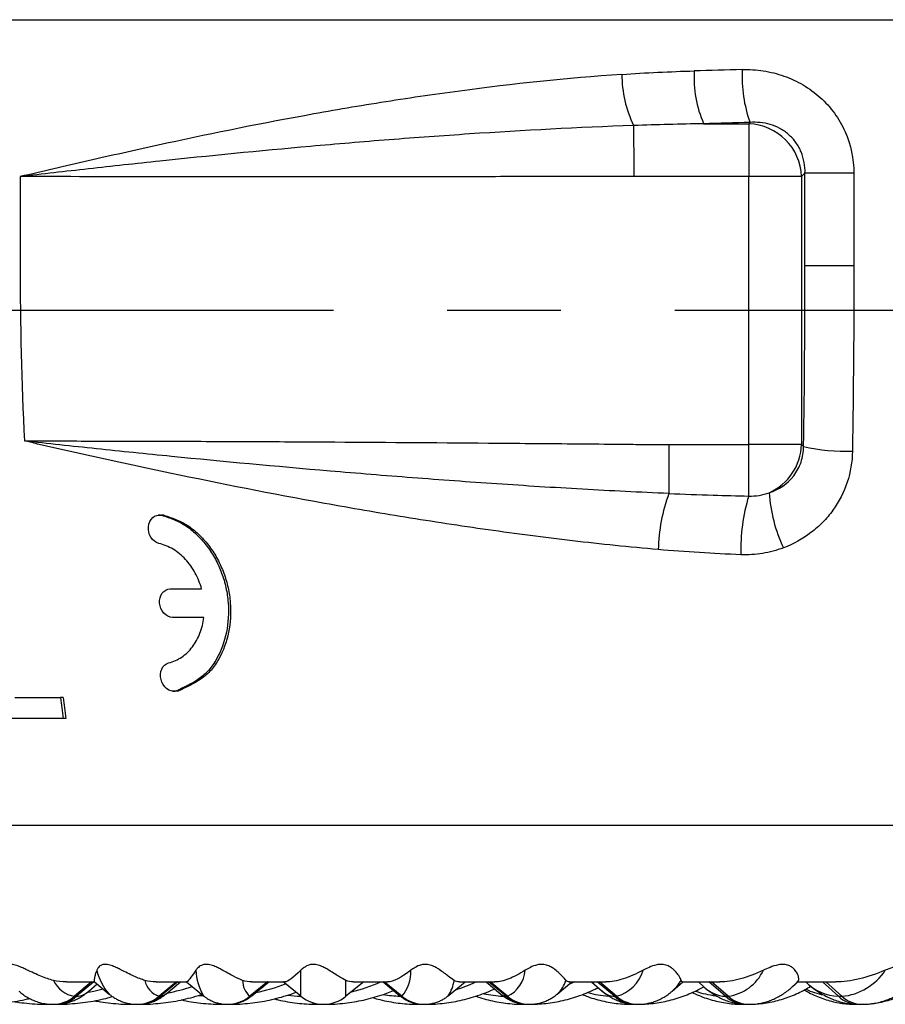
# Model space of a CAD drawing. Header units: millimetres. Extents: x 10 to 412, y 8 to 584.
# Tile 8 of 83: x 68 to 87, y 324 to 346. Entities that reach past the tile are written whole.
import ezdxf

# ---------------------------------------------------------------- set-up
doc = ezdxf.new("R2010")
doc.units = ezdxf.units.MM
doc.linetypes.add('CENTERX2', pattern=[20.32, 12.7, -2.54, 2.54, -2.54])
for name, color, linetype in [('CENTERLINE', 4, 'CENTERX2'), ('DETAIL', 3, 'Continuous'), ('DIMENSIONS', 2, 'Continuous')]:
    doc.layers.add(name, color=color, linetype=linetype)
doc.layers.add('OUTLINE', color=7, linetype='Continuous', lineweight=25)
doc.styles.add('SLDTEXTSTYLE0', font='TXT', dxfattribs={"width": 0.75})
doc.dimstyles.new('SLDDIMSTYLE8', dxfattribs={"dimtxt": 3.5, "dimasz": 2, "dimexe": 0, "dimexo": 0.0625, "dimgap": 0.875, "dimtad": 1, "dimrnd": 1e-09, "dimzin": 12, "dimdsep": 46, "dimtxsty": 'SLDTEXTSTYLE0', "dimsah": 1, "dimcen": 0.09, "dimadec": 0, "dimazin": 3, "dimtfac": 1, "dimtofl": 0, "dimtmove": 0, "dimatfit": 3, "dimfxl": 0, "dimfrac": 2, "dimtolj": 1, "dimtzin": 12, "dimarcsym": 0})

# ---------------------------------------------------------------- blocks, each defined once
blk = doc.blocks.new('_D_47')
at = {"layer": 'DIMENSIONS'}
for p, q in [((84.3, 349.505), (34.665, 349.505)), ((36.665, 349.505), (36.665, 324.805)), ((65.985, 324.805), (34.665, 324.805))]:
    blk.add_line(p, q, dxfattribs=at)
for points in [[(36.665, 349.505), (36.165, 347.505), (37.165, 347.505)], [(36.665, 324.805), (37.165, 326.805), (36.165, 326.805)]]:
    blk.add_solid(points, dxfattribs=at)
at = {"layer": 'DIMENSIONS', "insert": (32.153, 332.629), "char_height": 3.5, "attachment_point": 1, "rotation": 90, "style": 'SLDTEXTSTYLE0'}
blk.add_mtext('24,7', dxfattribs=at)

msp = doc.modelspace()

# ---------------------------------------------------------------- linework, layer by layer
at = {"layer": 'CENTERLINE'}
msp.add_line((135.76409, 339.80517), (42.40541, 339.80517), dxfattribs=at)
at = {"layer": 'DETAIL'}
for p, q in [((53.43475, 346.30517), (89.08475, 346.30517)), ((83.07145, 343.97972), (84.07768, 343.97987)), ((84.07768, 343.97987), (84.10704, 344.00922)), ((67.80014, 342.79825), (67.80014, 340.80516)), ((84.07869, 342.79871), (81.50803, 342.79995)), ((85.33566, 342.87431), (85.25945, 342.7981)), ((86.42801, 342.87431), (85.33566, 342.87431)), ((85.33566, 340.80516), (85.33566, 342.87431)), ((86.42801, 342.87431), (86.42801, 340.80516)), ((86.42801, 340.80516), (85.33566, 340.80516)), ((82.29463, 336.81237), (84.07735, 336.81225)), ((85.25968, 336.81201), (85.30439, 336.76731)), ((74.07131, 324.48392), (74.07131, 325.06514)), ((69.39713, 324.80517), (69.01465, 324.48392)), ((69.44413, 324.80517), (69.06164, 324.48392)), ((71.29295, 324.80517), (70.90299, 324.48392)), ((71.32448, 324.80517), (70.93452, 324.48392)), ((73.32417, 324.80517), (72.9297, 324.48392)), ((73.33999, 324.80517), (72.94553, 324.48392)), ((75.07936, 324.48392), (75.07936, 324.83969)), ((76.31558, 324.48392), (75.92111, 324.80517)), ((76.3314, 324.48392), (75.93693, 324.80517)), ((78.65702, 324.48392), (78.26706, 324.80517)), ((78.68855, 324.48392), (78.29859, 324.80517)), ((80.18933, 324.80517), (80.04658, 324.73787)), ((81.07782, 324.48392), (80.69534, 324.80517)), ((81.12482, 324.48392), (80.74234, 324.80517)), ((83.55957, 324.48392), (83.18747, 324.80517)), ((83.62167, 324.48392), (83.24958, 324.80517)), ((86.08336, 324.48392), (85.72449, 324.80517)), ((86.1601, 324.48392), (85.80122, 324.80517)), ((69.06164, 324.48392), (69.01465, 324.48392)), ((70.93452, 324.48392), (70.90299, 324.48392)), ((72.94553, 324.48392), (72.9297, 324.48392)), ((74.59642, 324.30545), (74.60701, 324.30517)), ((76.31558, 324.48392), (76.3314, 324.48392)), ((78.65702, 324.48392), (78.68855, 324.48392)), ((81.07782, 324.48392), (81.12482, 324.48392)), ((83.55957, 324.48392), (83.62167, 324.48392)), ((83.88597, 324.30989), (83.95244, 324.30517)), ((86.08336, 324.48392), (86.1601, 324.48392))]:
    msp.add_line(p, q, dxfattribs=at)
at = {"layer": 'DETAIL', "flags": 128}
for points in [[(81.50707, 343.94081), (81.50719, 343.89626), (81.5073, 343.83962), (81.50741, 343.77149), (81.50751, 343.69265), (81.50761, 343.60396), (81.5077, 343.50639), (81.50778, 343.401), (81.50785, 343.28899), (81.50791, 343.17156), (81.50796, 343.05001), (81.508, 342.92569), (81.50803, 342.79995)], [(84.07768, 343.97987), (84.07779, 343.95074), (84.0779, 343.90833), (84.07801, 343.85314), (84.07811, 343.78578), (84.07821, 343.70707), (84.0783, 343.61788), (84.07838, 343.51926), (84.07846, 343.41231), (84.07853, 343.29832), (84.07858, 343.17854), (84.07863, 343.0544), (84.07867, 342.9273), (84.07869, 342.79871)], [(85.25945, 342.7981), (85.23032, 342.79816), (85.18793, 342.79824), (85.13276, 342.7983), (85.06544, 342.79836), (84.98675, 342.79842), (84.8976, 342.79848), (84.79901, 342.79852), (84.69211, 342.79857), (84.57815, 342.79861), (84.45842, 342.79864), (84.33431, 342.79867), (84.20725, 342.7987), (84.07869, 342.79871)], [(82.29463, 336.81237), (82.29465, 336.68733), (82.29466, 336.56364), (82.29469, 336.44265), (82.29471, 336.32568), (82.29475, 336.21401), (82.29478, 336.10884), (82.29482, 336.01134), (82.29487, 335.92254), (82.29492, 335.84343), (82.29497, 335.77486), (82.29502, 335.71758)], [(85.25968, 336.81201), (85.23052, 336.81202), (85.18807, 336.81205), (85.13282, 336.81208), (85.0654, 336.81211), (84.98659, 336.81213), (84.8973, 336.81216), (84.79856, 336.81217), (84.69151, 336.8122), (84.57739, 336.81222), (84.4575, 336.81223), (84.33324, 336.81223), (84.20603, 336.81225), (84.07735, 336.81225)], [(84.07785, 335.662), (84.07779, 335.70508), (84.07773, 335.76076), (84.07767, 335.82843), (84.07762, 335.9073), (84.07757, 335.99647), (84.07752, 336.09493), (84.07748, 336.20155), (84.07744, 336.31514), (84.07741, 336.43438), (84.07738, 336.55793), (84.07736, 336.68437), (84.07735, 336.81225)], [(85.0574, 324.7003), (85.11612, 324.7571), (85.19062, 324.83969)], [(69.65836, 324.64348), (69.44756, 324.5913), (69.28523, 324.55834)], [(70.24352, 324.31972), (70.25831, 324.31259), (70.29549, 324.30517)], [(71.89782, 324.48887), (71.88469, 324.48954), (71.78048, 324.49648)], [(72.23304, 324.32549), (72.26281, 324.31259), (72.30876, 324.30517)], [(72.97535, 324.49608), (72.96773, 324.49066), (72.94553, 324.48392)], [(76.28575, 324.49608), (76.29321, 324.49075), (76.31558, 324.48392)], [(78.91813, 324.33135), (78.97872, 324.31259), (79.0486, 324.30517)], [(81.34653, 324.32495), (81.39467, 324.31259), (81.47155, 324.30517)]]:
    msp.add_lwpolyline(points, dxfattribs=at)
at = {"layer": 'DETAIL'}
for centre, radius, start, end in [((86.98054, 345.03443), 3.05091, 177.058478, 199.635309), ((83.88962, 345.09263), 2.64636, 180.188475, 205.80098), ((85.43707, 345.00846), 2.57963, 176.599154, 203.502829), ((84.03535, 342.75577), 1.22483, 1.980724, 88.019412), ((148.0444, 340.80355), 80.24426, 179.9988458, 182.7934976), ((84.03483, 336.85481), 1.2256, 294.224214, 357.998606), ((86.27913, 341.23789), 4.57561, 257.700103, 271.457641), ((87.80437, 335.92035), 3.27179, 183.210208, 205.637349), ((85.89354, 334.38681), 3.83671, 159.705097, 178.835329), ((88.08225, 334.4601), 4.18088, 163.29318, 181.500291), ((70.72761, 325.3631), 1.25185, 193.769557, 221.436439), ((72.95216, 325.12172), 1.228, 182.640818, 210.615506), ((75.6576, 325.04082), 0.87415, 320.426102, 1.59425), ((78.35805, 325.13775), 0.73262, 296.815955, 354.311883), ((80.9115, 325.29602), 0.83965, 284.7176, 344.039587), ((83.4689, 325.51083), 1.03821, 278.461799, 334.577863), ((86.04509, 325.77564), 1.29683, 275.087761, 326.77869), ((69.11153, 325.10097), 0.62461, 204.728284, 261.077333), ((71.05309, 324.93499), 0.47539, 191.565267, 251.59455), ((73.23573, 324.83335), 0.46449, 179.21823, 228.78844), ((72.24424, 328.53039), 4.04809, 281.629371, 291.482004), ((74.32613, 328.23738), 3.75674, 283.503286, 293.990551), ((76.71674, 324.93442), 0.78305, 325.983652, 353.050947), ((76.51103, 327.92661), 3.44947, 287.203732, 295.189812), ((79.27228, 325.08727), 0.76577, 313.785863, 341.136617), ((81.66181, 325.3882), 1.0601, 312.013419, 328.841173), ((86.12186, 325.56462), 1.08138, 224.610944, 267.959513), ((69.03963, 324.91249), 0.42913, 272.94038, 313.111637), ((70.92569, 324.67471), 0.19099, 272.650634, 312.323346), ((70.28567, 328.78947), 4.30629, 280.675073, 288.368621), ((74.19646, 328.08808), 3.60413, 263.241859, 267.964836), ((76.41324, 327.73007), 3.24615, 261.121395, 267.760946), ((78.7259, 327.33573), 2.85185, 258.485597, 267.266947), ((78.66591, 324.67486), 0.19114, 227.69319, 267.333146), ((81.12018, 326.94683), 2.46315, 255.034473, 265.911275), ((81.10009, 324.91308), 0.42974, 226.918103, 267.029738), ((83.5791, 326.56958), 2.08653, 250.703427, 263.401798), ((83.59664, 325.22681), 0.74381, 225.213226, 267.143429), ((86.095, 326.24239), 1.76228, 245.290108, 258.677379), ((68.52641, 325.06131), 0.75615, 270.085046, 310.21757), ((68.57328, 325.06165), 0.75649, 270.114547, 310.208201), ((70.40597, 325.08552), 0.78036, 270.022591, 309.562258), ((70.43748, 325.08557), 0.7804, 270.049127, 309.561203), ((72.42718, 325.10088), 0.79572, 269.918212, 309.16288), ((72.44325, 325.10019), 0.79503, 270.011802, 309.180467), ((74.45494, 324.53657), 0.23147, 235.571483, 268.704336), ((76.81787, 325.10026), 0.79509, 230.821088, 269.986643), ((76.83368, 325.10021), 0.79505, 230.819978, 269.995071), ((76.70494, 324.59051), 0.28536, 243.166847, 269.416773), ((79.15416, 325.08586), 0.78069, 230.44653, 269.94314), ((79.18569, 325.08586), 0.78069, 230.446532, 269.940876), ((81.56644, 325.06234), 0.75718, 229.810854, 269.866362), ((81.61344, 325.06234), 0.75718, 229.810848, 269.863319), ((84.03638, 325.03044), 0.72528, 228.896785, 269.748828), ((84.09848, 325.03044), 0.72528, 228.89681, 269.743666), ((86.5452, 324.9911), 0.68595, 227.678514, 269.579063), ((86.62194, 324.9911), 0.68595, 227.678576, 269.573134)]:
    msp.add_arc(centre, radius, start, end, dxfattribs=at)
for centre, major_axis, ratio in [((89.08475, 339.18028), (35.65, 0), 0.17039171), ((89.08475, 337.99851), (34.45, 0), 0.17632698)]:
    msp.add_ellipse(centre, major_axis=major_axis, ratio=ratio, start_param=1.71579471, end_param=1.74624656, dxfattribs=at)
for points, knots in [([(83.93365, 345.191), (84.09217, 345.19494), (84.24901, 345.18505), (84.55924, 345.13735), (84.71404, 345.09904), (85.01283, 344.99389), (85.15558, 344.92782), (85.42739, 344.76799), (85.55766, 344.67289), (85.79274, 344.46096), (85.89864, 344.34391), (86.08623, 344.08684), (86.16685, 343.94754), (86.36008, 343.51421), (86.42801, 343.19539), (86.42801, 342.87431)], [0, 0, 0, 0, 0.125, 0.125, 0.25, 0.25, 0.375, 0.375, 0.5, 0.5, 0.625, 0.625, 0.75, 0.75, 1, 1, 1, 1]), ([(81.24327, 345.08393), (80.01291, 344.99846), (78.8063, 344.86956), (77.02914, 344.63249), (76.44109, 344.54579), (75.28319, 344.36099), (74.71307, 344.26288), (73.02804, 343.95519), (71.93841, 343.73202), (70.35148, 343.38507), (69.83039, 343.2677), (68.80363, 343.03283), (68.29684, 342.91493), (67.80014, 342.79825)], [0, 0, 0, 0, 0.25, 0.25, 0.375, 0.375, 0.5, 0.5, 0.75, 0.75, 0.875, 0.875, 1, 1, 1, 1]), ([(81.50707, 343.94082), (80.26798, 343.89656), (79.04484, 343.83112), (77.23561, 343.71124), (76.63562, 343.66757), (75.45151, 343.57479), (74.86697, 343.52566), (73.13573, 343.37178), (72.00808, 343.26004), (70.38272, 343.08788), (69.85134, 343.02983), (68.80925, 342.91378), (68.29665, 342.85551), (67.80014, 342.79825)], [0, 0, 0, 0, 0.25, 0.25, 0.375, 0.375, 0.5, 0.5, 0.75, 0.75, 0.875, 0.875, 1, 1, 1, 1]), ([(85.33566, 342.87431), (85.34027, 343.03624), (85.31192, 343.19999), (85.2189, 343.42345), (85.17883, 343.49572), (85.08414, 343.62748), (85.03017, 343.68668), (84.90948, 343.79213), (84.8424, 343.8382), (84.70431, 343.91258), (84.63233, 343.94184), (84.4085, 344.00776), (84.25689, 344.0206), (84.10704, 344.00923)], [0, 0, 0, 0, 0.25, 0.25, 0.375, 0.375, 0.5, 0.5, 0.625, 0.625, 0.75, 0.75, 1, 1, 1, 1]), ([(81.50803, 342.79995), (80.89078, 342.80027), (80.27729, 342.79898), (79.05908, 342.7981), (78.45412, 342.79773), (76.6515, 342.79675), (75.46602, 342.79629), (73.71307, 342.79601), (73.13423, 342.79598), (72.00485, 342.79611), (71.45183, 342.79627), (69.82742, 342.79703), (68.79071, 342.79825), (67.80014, 342.79825)], [0, 0, 0, 0, 0.125, 0.125, 0.25, 0.25, 0.5, 0.5, 0.625, 0.625, 0.75, 0.75, 1, 1, 1, 1]), ([(84.07735, 336.81225), (84.07719, 337.80891), (84.07731, 338.80556), (84.07783, 339.80221), (84.07821, 340.53102), (84.07891, 341.25984), (84.0789, 341.98865), (84.0789, 342.25867), (84.07883, 342.52869), (84.07869, 342.79871)], [0, 0, 0, 0, 0.0029899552, 0.0029899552, 0.0029899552, 0.00517639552, 0.00517639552, 0.00517639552, 0.00598645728, 0.00598645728, 0.00598645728, 0.00598645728]), ([(85.25945, 342.7981), (85.25943, 342.52828), (85.25941, 342.25846), (85.25941, 341.98864), (85.25941, 341.26004), (85.25953, 340.53143), (85.2596, 339.80283), (85.25969, 338.80589), (85.25972, 337.80894), (85.25968, 336.812)], [0, 0, 0, 0, 0.00080945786, 0.00080945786, 0.00080945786, 0.00299527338, 0.00299527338, 0.00299527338, 0.00598609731, 0.00598609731, 0.00598609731, 0.00598609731]), ([(82.05763, 334.4648), (81.41294, 334.52003), (80.77395, 334.58781), (79.5063, 334.7362), (78.87773, 334.81816), (77.63091, 334.99466), (77.01162, 335.08936), (75.79244, 335.28757), (75.19166, 335.39122), (73.41493, 335.71223), (72.2645, 335.93949), (70.58855, 336.29055), (70.03819, 336.40906), (68.95418, 336.64894), (68.41926, 336.77095), (67.8955, 336.89272)], [0, 0, 0, 0, 0.125, 0.125, 0.25, 0.25, 0.375, 0.375, 0.5, 0.5, 0.75, 0.75, 0.875, 0.875, 1, 1, 1, 1]), ([(82.29502, 335.71758), (81.97112, 335.73146), (81.64765, 335.74658), (81.00302, 335.77877), (80.68168, 335.79591), (79.72055, 335.85013), (79.08365, 335.88999), (77.8176, 335.97562), (77.18756, 336.02147), (75.94434, 336.11737), (75.33022, 336.16748), (73.51034, 336.32275), (72.32374, 336.43321), (70.61286, 336.60274), (70.05331, 336.65989), (68.95583, 336.77556), (68.41713, 336.83453), (67.8955, 336.89272)], [0, 0, 0, 0, 0.0625, 0.0625, 0.125, 0.125, 0.25, 0.25, 0.375, 0.375, 0.5, 0.5, 0.75, 0.75, 0.875, 0.875, 1, 1, 1, 1]), ([(67.8955, 336.89272), (68.02184, 336.89272), (68.15171, 336.89267), (68.41025, 336.89249), (68.80037, 336.8921), (69.19737, 336.89143), (70.00038, 336.88983), (70.5477, 336.88845), (71.66615, 336.88496), (72.23729, 336.88289), (73.40362, 336.87781), (74.00145, 336.87478), (75.80738, 336.86444), (77.02893, 336.85597), (78.88678, 336.84108), (79.51035, 336.83583), (80.45219, 336.82739), (80.76721, 336.82448), (81.24139, 336.81997), (81.4789, 336.81768), (81.71702, 336.81533), (81.87591, 336.81375), (81.95626, 336.81204), (82.03501, 336.81215)], [0, 0, 0, 0, 0.03125, 0.03125, 0.0625, 0.125, 0.125, 0.25, 0.25, 0.375, 0.375, 0.5, 0.5, 0.75, 0.75, 0.875, 0.875, 0.9375, 0.9375, 0.96875, 0.984375, 0.984375, 1, 1, 1, 1]), ([(82.03501, 336.81215), (82.03503, 336.81215), (82.03505, 336.81215), (82.03507, 336.81215), (82.12159, 336.8123), (82.20811, 336.81238), (82.29463, 336.81237)], [-0.00000006, -0.00000006, -0.00000006, -0.00000006, 0, 0, 0, 0.000259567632, 0.000259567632, 0.000259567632, 0.000259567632]), ([(84.53771, 335.73712), (84.7488, 335.80526), (84.94387, 335.93304), (85.1545, 336.20584), (85.21003, 336.30854), (85.28552, 336.532), (85.30423, 336.64771), (85.30439, 336.7673)], [0, 0, 0, 0, 0.5, 0.5, 0.75, 0.75, 1, 1, 1, 1]), ([(86.39552, 336.66376), (86.39177, 336.42555), (86.35261, 336.19439), (86.20406, 335.74609), (86.09614, 335.53585), (85.8905, 335.25061), (85.81381, 335.15967), (85.65003, 334.99248), (85.56252, 334.9155), (85.28363, 334.70385), (85.07519, 334.58873), (84.85468, 334.50473)], [0, 0, 0, 0, 0.25, 0.25, 0.5, 0.5, 0.625, 0.625, 0.75, 0.75, 1, 1, 1, 1]), ([(82.29502, 335.71758), (82.62457, 335.70335), (82.95446, 335.69173), (83.28457, 335.68199), (83.54885, 335.6742), (83.81329, 335.66763), (84.07785, 335.662)], [0, 0, 0, 0, 0.0009940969, 0.0009940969, 0.0009940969, 0.00178994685, 0.00178994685, 0.00178994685, 0.00178994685]), ([(84.85468, 334.50473), (84.70241, 334.44673), (84.5468, 334.40518), (84.22917, 334.35363), (84.06601, 334.34373), (83.9028, 334.35063)], [0, 0, 0, 0, 0.5, 0.5, 1, 1, 1, 1])]:
    msp.add_open_spline(points, degree=3, knots=knots, dxfattribs=at)
for points in [[(81.24327, 345.08393), (81.77981, 345.1212), (82.31946, 345.1451), (82.86199, 345.16149)], [(83.07145, 343.97972), (82.54925, 343.97152), (82.02776, 343.95957), (81.50707, 343.94082)], [(85.30439, 336.7673), (85.32524, 338.11058), (85.33566, 339.45653), (85.33566, 340.80517)], [(86.42801, 340.80517), (86.42801, 339.42262), (86.41717, 338.04081), (86.39552, 336.66376)], [(84.07785, 335.662), (84.23563, 335.65527), (84.39069, 335.68061), (84.53771, 335.73712)], [(83.9028, 334.35063), (83.28468, 334.37676), (82.66923, 334.4124), (82.05763, 334.4648)]]:
    msp.add_open_spline(points, degree=3, dxfattribs=at)
at = {"layer": 'OUTLINE'}
for p, q in [((70.93843, 335.2363), (70.88575, 335.2363)), ((71.01208, 335.23193), (70.96057, 335.23193)), ((71.15507, 333.58856), (71.85468, 333.58856)), ((71.90438, 332.94855), (71.20679, 332.94855)), ((67.67844, 331.16121), (68.70121, 331.16121)), ((68.76105, 331.16121), (68.70121, 331.16121)), ((71.20709, 331.30069), (71.2609, 331.30069)), ((71.33175, 331.30517), (71.25947, 331.30464)), ((71.33175, 331.30517), (71.27957, 331.30517)), ((68.75872, 330.69367), (67.50754, 330.69367)), ((68.81868, 330.69367), (68.75872, 330.69367)), ((55.09092, 328.30517), (89.08475, 328.30517)), ((68.83421, 324.80517), (69.46411, 324.80517)), ((69.33291, 324.59921), (69.51908, 324.75941)), ((69.46018, 324.80844), (69.79048, 324.5335)), ((70.83745, 324.80517), (71.51942, 324.80517)), ((71.05428, 324.5335), (71.38066, 324.80517)), ((71.51811, 324.80433), (71.89566, 324.49608)), ((72.97535, 324.49608), (73.35393, 324.80517)), ((72.97956, 324.80517), (73.70321, 324.80517)), ((74.07131, 324.48392), (73.67534, 324.80517)), ((75.47534, 324.80517), (75.07936, 324.48392)), ((75.24424, 324.80517), (76.00407, 324.80517)), ((75.9081, 324.80441), (76.28575, 324.49608)), ((77.36544, 324.49608), (77.74359, 324.80482)), ((77.61425, 324.80517), (78.40448, 324.80517)), ((78.21088, 324.80517), (78.53725, 324.5335)), ((79.80105, 324.5335), (80.12625, 324.80419)), ((80.07156, 324.80517), (80.88618, 324.80517)), ((80.56722, 324.80517), (80.80656, 324.59921)), ((82.36979, 324.59921), (82.6083, 324.80444)), ((82.59747, 324.80517), (83.43027, 324.80517)), ((82.95505, 324.80517), (83.07264, 324.6989)), ((85.05585, 324.6989), (85.17554, 324.80705)), ((85.17275, 324.80517), (86.01739, 324.80517)), ((69.33595, 324.60185), (69.33291, 324.59921)), ((69.79048, 324.5335), (69.78912, 324.53464)), ((79.80105, 324.5335), (79.80217, 324.53444)), ((80.80341, 324.60194), (80.80656, 324.59921)), ((83.06924, 324.70198), (83.07264, 324.6989)), ((68.42522, 324.30517), (68.5278, 324.30517)), ((68.5278, 324.30517), (68.57479, 324.30517)), ((68.57479, 324.30517), (68.60061, 324.30517)), ((70.29549, 324.30517), (70.40662, 324.30517)), ((70.40662, 324.30517), (70.43815, 324.30517)), ((70.43815, 324.30517), (70.46612, 324.30517)), ((72.30876, 324.30517), (72.42759, 324.30517)), ((72.42759, 324.30517), (72.44342, 324.30517)), ((72.44342, 324.30517), (72.47333, 324.30517)), ((74.44971, 324.30517), (74.60696, 324.30517)), ((76.70203, 324.30517), (76.81768, 324.30517)), ((76.81768, 324.30517), (76.83351, 324.30517)), ((76.83351, 324.30517), (76.85077, 324.30517)), ((79.0486, 324.30517), (79.15339, 324.30517)), ((79.15339, 324.30517), (79.18492, 324.30517)), ((79.18492, 324.30517), (79.1877, 324.30517)), ((81.47155, 324.30517), (81.56468, 324.30517)), ((81.56468, 324.30517), (81.61167, 324.30517)), ((83.95244, 324.30517), (84.0332, 324.30517)), ((84.0332, 324.30517), (84.0953, 324.30517)), ((86.47239, 324.30517), (86.54016, 324.30517)), ((86.54016, 324.30517), (86.6169, 324.30517))]:
    msp.add_line(p, q, dxfattribs=at)
for centre, radius, start, end in [((146.90715, 340.54292), 78.76665, 186.8406106, 187.1832671), ((146.64729, 340.52469), 78.44706, 186.855197, 187.1992608), ((74.57534, 325.10517), 0.8, 230.947466, 309.052534)]:
    msp.add_arc(centre, radius, start, end, dxfattribs=at)
for points, knots in [([(70.89943, 334.60365), (70.82827, 334.62054), (70.76328, 334.67147), (70.67854, 334.80949), (70.65871, 334.89592), (70.67312, 335.05656), (70.70758, 335.13209), (70.81594, 335.2285), (70.88926, 335.24761), (70.96057, 335.23194)], [0, 0, 0, 0, 0.25, 0.25, 0.5, 0.5, 0.75, 0.75, 1, 1, 1, 1]), ([(70.95357, 335.23325), (70.96814, 335.23495), (70.98762, 335.23723), (71.00715, 335.233), (71.01208, 335.23193)], [0, 0, 0, 0, 0.74763482, 1, 1, 1, 1]), ([(70.96057, 335.23194), (71.05618, 335.20169), (71.15206, 335.17154), (71.33862, 335.09393), (71.42904, 335.04569), (71.60318, 334.9274), (71.68792, 334.85762), (71.84288, 334.70557), (71.91427, 334.62277), (72.04651, 334.44544), (72.10766, 334.34969), (72.2152, 334.15044), (72.26158, 334.04734), (72.3407, 333.83471), (72.3735, 333.72409), (72.42237, 333.50212), (72.43867, 333.39067), (72.46453, 333.05498), (72.45062, 332.82919), (72.36412, 332.40401), (72.29118, 332.19935), (72.13957, 331.93186), (72.08148, 331.84828), (71.94656, 331.69693), (71.87187, 331.63288), (71.63312, 331.46485), (71.45494, 331.3848), (71.27956, 331.30517)], [0, 0, 0, 0, 0.0625, 0.0625, 0.125, 0.125, 0.1875, 0.1875, 0.25, 0.25, 0.3125, 0.3125, 0.375, 0.375, 0.4375, 0.4375, 0.5, 0.5, 0.625, 0.625, 0.75, 0.75, 0.8125, 0.8125, 0.875, 0.875, 1, 1, 1, 1]), ([(71.01208, 335.23194), (71.10757, 335.20165), (71.20334, 335.17145), (71.38964, 335.09366), (71.47992, 335.04531), (71.65377, 334.92677), (71.7383, 334.85689), (71.89283, 334.70471), (71.96401, 334.62184), (72.09586, 334.44441), (72.15683, 334.3486), (72.26394, 334.14946), (72.31014, 334.04642), (72.38897, 333.83391), (72.42165, 333.72337), (72.47034, 333.50171), (72.4866, 333.3904), (72.51245, 333.05509), (72.49873, 332.82962), (72.41284, 332.4048), (72.34035, 332.20025), (72.18949, 331.93271), (72.13169, 331.8491), (71.99726, 331.69754), (71.9228, 331.63339), (71.68468, 331.46508), (71.50682, 331.38491), (71.33176, 331.30517)], [0, 0, 0, 0, 0.0625, 0.0625, 0.125, 0.125, 0.1875, 0.1875, 0.25, 0.25, 0.3125, 0.3125, 0.375, 0.375, 0.4375, 0.4375, 0.5, 0.5, 0.625, 0.625, 0.75, 0.75, 0.8125, 0.8125, 0.875, 0.875, 1, 1, 1, 1]), ([(71.85468, 333.58856), (71.82031, 333.7125), (71.77286, 333.82993), (71.65169, 334.05173), (71.57787, 334.1551), (71.41157, 334.33426), (71.3165, 334.41251), (71.11645, 334.53347), (71.00934, 334.57795), (70.89943, 334.60365)], [0, 0, 0, 0, 0.25, 0.25, 0.5, 0.5, 0.75, 0.75, 1, 1, 1, 1]), ([(71.20679, 332.94855), (71.13499, 332.94898), (71.06279, 332.98564), (70.9572, 333.10549), (70.92378, 333.18744), (70.91071, 333.34984), (70.93046, 333.43165), (71.01679, 333.55155), (71.08338, 333.58777), (71.15507, 333.58855)], [0, 0, 0, 0, 0.25, 0.25, 0.5, 0.5, 0.75, 0.75, 1, 1, 1, 1]), ([(71.11745, 331.93345), (71.22286, 331.95919), (71.32007, 332.00318), (71.49937, 332.12473), (71.58088, 332.20291), (71.71768, 332.38247), (71.77463, 332.48595), (71.85982, 332.70617), (71.88923, 332.82522), (71.90438, 332.94856)], [0, 0, 0, 0, 0.25, 0.25, 0.5, 0.5, 0.75, 0.75, 1, 1, 1, 1]), ([(71.27956, 331.30517), (71.2111, 331.28891), (71.13479, 331.30946), (71.01274, 331.40742), (70.96741, 331.48277), (70.92787, 331.64233), (70.93286, 331.72671), (70.99352, 331.86499), (71.04932, 331.91605), (71.11745, 331.93345)], [0, 0, 0, 0, 0.25, 0.25, 0.5, 0.5, 0.75, 0.75, 1, 1, 1, 1]), ([(68.5442, 324.83969), (68.45818, 324.86071), (68.36517, 324.89197), (68.21491, 324.95332), (68.16287, 324.97621), (68.05222, 325.02698), (67.99366, 325.05498), (67.89878, 325.0989), (67.86589, 325.1139), (67.79487, 325.1441), (67.75675, 325.15936), (67.67742, 325.18466), (67.63578, 325.19401), (67.5692, 325.19806), (67.54476, 325.19368), (67.48939, 325.17324), (67.4736, 325.15175), (67.45199, 325.10871), (67.44793, 325.08658), (67.44698, 325.06513)], [0, 0, 0, 0, 0.25, 0.25, 0.375, 0.375, 0.5, 0.5, 0.5625, 0.5625, 0.625, 0.625, 0.6875, 0.6875, 0.75, 0.75, 0.875, 0.875, 1, 1, 1, 1]), ([(70.58735, 324.83969), (70.51381, 324.86065), (70.43311, 324.89172), (70.29878, 324.95336), (70.25195, 324.97631), (70.15156, 325.02696), (70.09773, 325.05497), (70.00787, 325.09933), (69.97652, 325.11444), (69.90821, 325.14468), (69.8711, 325.1599), (69.79309, 325.1848), (69.7506, 325.19411), (69.6801, 325.19803), (69.65284, 325.19361), (69.58828, 325.17315), (69.56573, 325.15173), (69.53045, 325.10867), (69.51956, 325.08655), (69.51174, 325.06513)], [0, 0, 0, 0, 0.25, 0.25, 0.375, 0.375, 0.5, 0.5, 0.5625, 0.5625, 0.625, 0.625, 0.6875, 0.6875, 0.75, 0.75, 0.875, 0.875, 1, 1, 1, 1]), ([(72.77128, 324.83969), (72.7105, 324.86065), (72.64348, 324.89118), (72.52712, 324.9526), (72.48544, 324.97582), (72.3955, 325.02664), (72.34744, 325.05431), (72.26407, 325.09882), (72.23454, 325.11406), (72.17024, 325.1441), (72.13484, 325.1593), (72.05669, 325.18472), (72.01418, 325.19395), (71.93999, 325.19808), (71.90948, 325.19366), (71.83633, 325.17346), (71.80646, 325.15172), (71.75801, 325.10893), (71.74022, 325.08673), (71.72547, 325.06513)], [0, 0, 0, 0, 0.25, 0.25, 0.375, 0.375, 0.5, 0.5, 0.5625, 0.5625, 0.625, 0.625, 0.6875, 0.6875, 0.75, 0.75, 0.875, 0.875, 1, 1, 1, 1]), ([(75.07936, 324.83969), (75.03107, 324.86097), (74.97639, 324.89195), (74.87895, 324.95319), (74.84389, 324.97608), (74.7653, 325.02699), (74.72199, 325.05511), (74.64586, 325.0996), (74.6185, 325.11487), (74.55786, 325.14491), (74.52415, 325.16002), (74.44755, 325.1852), (74.40507, 325.19421), (74.32775, 325.19799), (74.29539, 325.19347), (74.21464, 325.1732), (74.17848, 325.1516), (74.11729, 325.10894), (74.09278, 325.0867), (74.07131, 325.06513)], [0, 0, 0, 0, 0.25, 0.25, 0.375, 0.375, 0.5, 0.5, 0.5625, 0.5625, 0.625, 0.625, 0.6875, 0.6875, 0.75, 0.75, 0.875, 0.875, 1, 1, 1, 1]), ([(77.49404, 324.83969), (77.4598, 324.86082), (77.41801, 324.89211), (77.33941, 324.95364), (77.31056, 324.97655), (77.2444, 325.0272), (77.207, 325.05527), (77.13913, 325.09954), (77.11453, 325.11467), (77.05792, 325.14491), (77.0259, 325.16005), (76.95282, 325.18485), (76.90949, 325.19415), (76.83029, 325.19801), (76.79539, 325.19357), (76.70606, 325.17315), (76.66389, 325.15151), (76.59002, 325.10867), (76.5593, 325.08657), (76.53142, 325.06513)], [0, 0, 0, 0, 0.25, 0.25, 0.375, 0.375, 0.5, 0.5, 0.5625, 0.5625, 0.625, 0.625, 0.6875, 0.6875, 0.75, 0.75, 0.875, 0.875, 1, 1, 1, 1]), ([(79.99693, 324.83969), (79.97666, 324.86079), (79.94873, 324.89207), (79.89024, 324.95335), (79.86798, 324.97614), (79.81486, 325.02637), (79.78442, 325.05383), (79.7248, 325.09843), (79.70276, 325.11371), (79.65106, 325.14408), (79.62181, 325.15911), (79.55062, 325.18453), (79.50823, 325.1939), (79.4265, 325.1981), (79.38953, 325.19374), (79.29264, 325.17341), (79.24495, 325.15195), (79.15832, 325.10876), (79.1213, 325.08659), (79.08706, 325.06513)], [0, 0, 0, 0, 0.25, 0.25, 0.375, 0.375, 0.5, 0.5, 0.5625, 0.5625, 0.625, 0.625, 0.6875, 0.6875, 0.75, 0.75, 0.875, 0.875, 1, 1, 1, 1]), ([(82.56898, 324.83969), (82.56281, 324.86081), (82.54893, 324.8921), (82.51061, 324.95344), (82.49493, 324.97626), (82.45456, 325.0266), (82.43023, 325.05421), (82.37942, 325.09884), (82.3602, 325.1141), (82.31387, 325.14432), (82.287, 325.15932), (82.21914, 325.18466), (82.17746, 325.19398), (82.09471, 325.19808), (82.05608, 325.19369), (81.95296, 325.17332), (81.89988, 325.15187), (81.80199, 325.10873), (81.75907, 325.08658), (81.71879, 325.06513)], [0, 0, 0, 0, 0.25, 0.25, 0.375, 0.375, 0.5, 0.5, 0.5625, 0.5625, 0.625, 0.625, 0.6875, 0.6875, 0.75, 0.75, 0.875, 0.875, 1, 1, 1, 1]), ([(85.19062, 324.83969), (85.1986, 324.86081), (85.19889, 324.89209), (85.1811, 324.95346), (85.17215, 324.9763), (85.14492, 325.02671), (85.12689, 325.05451), (85.08548, 325.09899), (85.06923, 325.11426), (85.02865, 325.14434), (85.00452, 325.15925), (84.94047, 325.18464), (84.89997, 325.19396), (84.81659, 325.19808), (84.77652, 325.1937), (84.66796, 325.17336), (84.6098, 325.15192), (84.50118, 325.10874), (84.45263, 325.08658), (84.40658, 325.06513)], [0, 0, 0, 0, 0.25, 0.25, 0.375, 0.375, 0.5, 0.5, 0.5625, 0.5625, 0.625, 0.625, 0.6875, 0.6875, 0.75, 0.75, 0.875, 0.875, 1, 1, 1, 1]), ([(87.84189, 324.83969), (87.86401, 324.86085), (87.87846, 324.89218), (87.88131, 324.95369), (87.87913, 324.9766), (87.86517, 325.02719), (87.85362, 325.05519), (87.82164, 325.09963), (87.80843, 325.11492), (87.77348, 325.14495), (87.75152, 325.16005), (87.69182, 325.18505), (87.65234, 325.1942), (87.56967, 325.19799), (87.52844, 325.19354), (87.41564, 325.1731), (87.35234, 325.15147), (87.23503, 325.10865), (87.1814, 325.08656), (87.12997, 325.06513)], [0, 0, 0, 0, 0.25, 0.25, 0.375, 0.375, 0.5, 0.5, 0.5625, 0.5625, 0.625, 0.625, 0.6875, 0.6875, 0.75, 0.75, 0.875, 0.875, 1, 1, 1, 1]), ([(69.51174, 325.06514), (69.50006, 325.03196), (69.47664, 324.96548), (69.45447, 324.88239), (69.44989, 324.83331), (69.45477, 324.81188), (69.45988, 324.80986), (69.46098, 324.80942)], [0, 0, 0, 0, 0.23564494, 0.4721693, 0.79337187, 0.95533352, 1, 1, 1, 1]), ([(71.72547, 325.06513), (71.66902, 324.98246), (71.62285, 324.91803), (71.55361, 324.82921), (71.53066, 324.80517), (71.51942, 324.80517)], [0, 0, 0, 0, 0.5, 0.5, 1, 1, 1, 1]), ([(79.08706, 325.06513), (78.95447, 324.98205), (78.83078, 324.91771), (78.60296, 324.82925), (78.49824, 324.80517), (78.40448, 324.80517)], [0, 0, 0, 0, 0.5, 0.5, 1, 1, 1, 1]), ([(81.71879, 325.06513), (81.56304, 324.98224), (81.41521, 324.91788), (81.13711, 324.82928), (81.00605, 324.80517), (80.88618, 324.80517)], [0, 0, 0, 0, 0.5, 0.5, 1, 1, 1, 1]), ([(84.40658, 325.06513), (84.2288, 324.98236), (84.05791, 324.91796), (83.73154, 324.82925), (83.57528, 324.80517), (83.43027, 324.80517)], [0, 0, 0, 0, 0.5, 0.5, 1, 1, 1, 1]), ([(87.12997, 325.06513), (86.93147, 324.98243), (86.73878, 324.91799), (86.36651, 324.8292), (86.18638, 324.80517), (86.01739, 324.80517)], [0, 0, 0, 0, 0.5, 0.5, 1, 1, 1, 1]), ([(85.17484, 324.80783), (85.1762, 324.80901), (85.17955, 324.81189), (85.1865, 324.82935), (85.19062, 324.83969)], [0, 0, 0, 0, 0.40798825, 1, 1, 1, 1]), ([(85.35369, 324.80517), (85.36666, 324.7927), (85.41924, 324.74212), (85.51724, 324.66451), (85.64629, 324.57389), (85.77812, 324.49726), (85.91152, 324.43363), (86.04611, 324.38299), (86.1814, 324.34493), (86.31693, 324.3194), (86.43669, 324.3069), (86.51105, 324.30565), (86.54016, 324.30517)], [0, 0, 0, 0, 0.04053092, 0.16434657, 0.28432326, 0.40034458, 0.51262658, 0.62159172, 0.7277758, 0.83175628, 0.93411185, 1, 1, 1, 1]), ([(86.6169, 324.30517), (86.6506, 324.30581), (86.72881, 324.30731), (86.8509, 324.3211), (86.98212, 324.34662), (87.11128, 324.38331), (87.2382, 324.43081), (87.36279, 324.48909), (87.48496, 324.55826), (87.6049, 324.63823), (87.7218, 324.73034), (87.80106, 324.79822), (87.83965, 324.83781), (87.842, 324.84022)], [0, 0, 0, 0, 0.07337106, 0.17027491, 0.26727202, 0.36489572, 0.46368472, 0.56416963, 0.66687434, 0.77228743, 0.88081433, 0.99273224, 1, 1, 1, 1]), ([(67.76757, 324.60207), (67.79012, 324.58285), (67.83986, 324.54048), (67.92456, 324.4825), (68.01856, 324.42857), (68.11946, 324.38249), (68.22694, 324.34548), (68.34027, 324.31959), (68.44098, 324.30691), (68.50347, 324.30566), (68.5278, 324.30517)], [0, 0, 0, 0, 0.11458474, 0.25262587, 0.38487737, 0.51287093, 0.65121199, 0.78545712, 0.91648914, 1, 1, 1, 1]), ([(68.57479, 324.30517), (68.61314, 324.30634), (68.68852, 324.30866), (68.79902, 324.32688), (68.90505, 324.35461), (69.00706, 324.39249), (69.10487, 324.43948), (69.19809, 324.49555), (69.27648, 324.55103), (69.32068, 324.58983), (69.33809, 324.60511)], [0, 0, 0, 0, 0.13089991, 0.2572645, 0.38362011, 0.51094165, 0.64031891, 0.77302764, 0.91057148, 1, 1, 1, 1]), ([(69.78686, 324.53767), (69.80336, 324.52381), (69.84267, 324.49081), (69.91349, 324.44383), (69.99682, 324.39816), (70.08851, 324.3593), (70.18768, 324.32925), (70.29049, 324.31061), (70.36393, 324.30538), (70.40161, 324.30519), (70.40662, 324.30517)], [0, 0, 0, 0, 0.10650507, 0.2537175, 0.39694309, 0.53749757, 0.69135629, 0.84182596, 0.97896261, 1, 1, 1, 1]), ([(70.43815, 324.30517), (70.47094, 324.30618), (70.53784, 324.30824), (70.6368, 324.32495), (70.7331, 324.35135), (70.8242, 324.38704), (70.9093, 324.43074), (70.98811, 324.48063), (71.03427, 324.51769), (71.05729, 324.53616)], [0, 0, 0, 0, 0.13802363, 0.28161073, 0.42415348, 0.56655844, 0.70986864, 0.85533475, 1, 1, 1, 1]), ([(70.46612, 324.30517), (70.51021, 324.30555), (70.63031, 324.30661), (70.82623, 324.31774), (71.05317, 324.3416), (71.27879, 324.37692), (71.50237, 324.42405), (71.69595, 324.4735), (71.81351, 324.51179), (71.85848, 324.52643)], [0, 0, 0, 0, 0.09355608, 0.25482494, 0.4161001, 0.57738242, 0.73868897, 0.90002968, 1, 1, 1, 1]), ([(72.47333, 324.30517), (72.51642, 324.30556), (72.6333, 324.30662), (72.82379, 324.31783), (73.0441, 324.34166), (73.26306, 324.37719), (73.48025, 324.4238), (73.69483, 324.4825), (73.8551, 324.53272), (73.94253, 324.56674), (73.96057, 324.57376)], [0, 0, 0, 0, 0.0852911, 0.23134043, 0.37739342, 0.52346416, 0.66957306, 0.81573831, 0.9619828, 1, 1, 1, 1]), ([(74.60696, 324.30517), (74.64887, 324.30556), (74.76193, 324.30664), (74.94592, 324.31792), (75.15829, 324.34182), (75.36932, 324.37736), (75.5786, 324.42413), (75.78551, 324.4825), (75.97356, 324.54512), (76.09085, 324.59319), (76.14141, 324.61392)], [0, 0, 0, 0, 0.080125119, 0.216114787, 0.352107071, 0.488129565, 0.624216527, 0.760399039, 0.896703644, 1, 1, 1, 1]), ([(76.85077, 324.30517), (76.89136, 324.30558), (77.00004, 324.30668), (77.1766, 324.31803), (77.37979, 324.34203), (77.58169, 324.37762), (77.78184, 324.42456), (77.97991, 324.48249), (78.17502, 324.55252), (78.31466, 324.60836), (78.38789, 324.64398), (78.3984, 324.64908)], [0, 0, 0, 0, 0.07664707, 0.20520357, 0.33376393, 0.46237728, 0.59109383, 0.71996519, 0.84903471, 0.97834305, 1, 1, 1, 1]), ([(78.53426, 324.5364), (78.55635, 324.51853), (78.60165, 324.48188), (78.67947, 324.43234), (78.7641, 324.38853), (78.85678, 324.3518), (78.95658, 324.32432), (79.05728, 324.30793), (79.12317, 324.30603), (79.15339, 324.30517)], [0, 0, 0, 0, 0.13951534, 0.28602049, 0.42888683, 0.56931501, 0.72271879, 0.8728568, 1, 1, 1, 1]), ([(79.18492, 324.30517), (79.21771, 324.30618), (79.28461, 324.30824), (79.38357, 324.32495), (79.47987, 324.35135), (79.57096, 324.38703), (79.65607, 324.43074), (79.73514, 324.4808), (79.78154, 324.51806), (79.80479, 324.53673)], [0, 0, 0, 0, 0.13781649, 0.281188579, 0.423518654, 0.565710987, 0.708804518, 0.854054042, 1, 1, 1, 1]), ([(79.1877, 324.30517), (79.22686, 324.30559), (79.33069, 324.30671), (79.49898, 324.31822), (79.69191, 324.3423), (79.88356, 324.37798), (80.07351, 324.42496), (80.26145, 324.48305), (80.44669, 324.55284), (80.59807, 324.61785), (80.68603, 324.66346), (80.71465, 324.67831)], [0, 0, 0, 0, 0.07462084, 0.19783603, 0.32105737, 0.44436548, 0.56784095, 0.69156201, 0.81559682, 0.94000211, 1, 1, 1, 1]), ([(80.36351, 324.52333), (80.40393, 324.50715), (80.50294, 324.46751), (80.66386, 324.41733), (80.84484, 324.37136), (81.02707, 324.3374), (81.20999, 324.31512), (81.35832, 324.30611), (81.44549, 324.30538), (81.47155, 324.30517)], [0, 0, 0, 0, 0.11378045, 0.27870214, 0.44274514, 0.60602387, 0.76867265, 0.93084886, 1, 1, 1, 1]), ([(80.80084, 324.6051), (80.80601, 324.6003), (80.83793, 324.57066), (80.90266, 324.52239), (80.99417, 324.46222), (81.08964, 324.41175), (81.19149, 324.36911), (81.29969, 324.33588), (81.41325, 324.31386), (81.50202, 324.30584), (81.55231, 324.3053), (81.56468, 324.30517)], [0, 0, 0, 0, 0.02740039, 0.16929197, 0.30426814, 0.43406552, 0.56009121, 0.69606993, 0.82836564, 0.95781203, 1, 1, 1, 1]), ([(81.61167, 324.30517), (81.65002, 324.30634), (81.7254, 324.30866), (81.8359, 324.32688), (81.94193, 324.35461), (82.04394, 324.39249), (82.14176, 324.43948), (82.23496, 324.49556), (82.31228, 324.5502), (82.35549, 324.5881), (82.37191, 324.6025)], [0, 0, 0, 0, 0.13157648, 0.25859629, 0.38560602, 0.51358771, 0.64363503, 0.77703131, 0.91528872, 1, 1, 1, 1]), ([(81.61847, 324.30552), (81.64998, 324.30592), (81.74243, 324.30708), (81.89561, 324.31849), (82.07732, 324.34266), (82.25775, 324.37845), (82.43653, 324.42552), (82.61336, 324.48374), (82.78768, 324.55347), (82.94135, 324.62426), (83.035, 324.67622), (83.07298, 324.69729)], [0, 0, 0, 0, 0.06268915, 0.183927, 0.3051785, 0.42657165, 0.5482372, 0.67029302, 0.79284383, 0.91597809, 1, 1, 1, 1]), ([(82.81631, 324.56866), (82.82542, 324.56403), (82.8886, 324.53191), (83.00916, 324.483), (83.17719, 324.42317), (83.34703, 324.37612), (83.51777, 324.34057), (83.68913, 324.31701), (83.83418, 324.30646), (83.92192, 324.3055), (83.95244, 324.30517)], [0, 0, 0, 0, 0.02567065, 0.17793741, 0.32884366, 0.47849869, 0.62705432, 0.77469936, 0.92165834, 1, 1, 1, 1]), ([(83.06775, 324.70395), (83.09791, 324.67725), (83.16007, 324.62225), (83.26102, 324.54885), (83.36717, 324.48294), (83.4793, 324.42567), (83.59734, 324.37797), (83.72096, 324.34116), (83.8451, 324.317), (83.94944, 324.30642), (84.01202, 324.30548), (84.0332, 324.30517)], [0, 0, 0, 0, 0.11632082, 0.23967317, 0.35800172, 0.47222012, 0.59482779, 0.71348477, 0.82894551, 0.94212423, 1, 1, 1, 1]), ([(84.0953, 324.30517), (84.12998, 324.30598), (84.20524, 324.30776), (84.32004, 324.32306), (84.43846, 324.34937), (84.55407, 324.38653), (84.66666, 324.43392), (84.77627, 324.49144), (84.88276, 324.55936), (84.97733, 324.62945), (85.03342, 324.68003), (85.05755, 324.70179)], [0, 0, 0, 0, 0.09513313, 0.20644194, 0.31785834, 0.43017632, 0.54421438, 0.66085804, 0.78105281, 0.9057988, 1, 1, 1, 1]), ([(84.12509, 324.30637), (84.14268, 324.30666), (84.21725, 324.30786), (84.34856, 324.31895), (84.51828, 324.34313), (84.68667, 324.37912), (84.85343, 324.42628), (85.01829, 324.48462), (85.18078, 324.55439), (85.33027, 324.62867), (85.42345, 324.68441), (85.46497, 324.70924)], [0, 0, 0, 0, 0.037693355, 0.159744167, 0.281822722, 0.404135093, 0.526883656, 0.650257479, 0.774419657, 0.899503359, 1, 1, 1, 1]), ([(85.31774, 324.62521), (85.35236, 324.60529), (85.43687, 324.55667), (85.57575, 324.49219), (85.73236, 324.43061), (85.89048, 324.38157), (86.04943, 324.34434), (86.20884, 324.31928), (86.34997, 324.30691), (86.4378, 324.30566), (86.47239, 324.30517)], [0, 0, 0, 0, 0.09734193, 0.23758051, 0.3759026, 0.51244391, 0.64742408, 0.78110852, 0.91380846, 1, 1, 1, 1]), ([(86.81467, 324.31895), (86.82291, 324.31961), (86.88387, 324.32449), (86.9967, 324.34459), (87.15248, 324.37984), (87.30649, 324.42738), (87.45864, 324.48575), (87.60848, 324.55559), (87.74829, 324.63114), (87.83582, 324.68814), (87.87599, 324.71429)], [0, 0, 0, 0, 0.02193307, 0.16217968, 0.30285375, 0.44430827, 0.58687916, 0.7308597, 0.87649194, 1, 1, 1, 1]), ([(66.891, 324.30517), (66.93647, 324.30555), (67.06097, 324.30658), (67.26429, 324.3177), (67.50032, 324.34127), (67.73471, 324.37746), (67.90445, 324.40927), (67.99504, 324.43241), (68.00901, 324.43598)], [0, 0, 0, 0, 0.12095177, 0.33112247, 0.54130541, 0.75149078, 0.96168042, 1, 1, 1, 1]), ([(67.66383, 324.36806), (67.6826, 324.36467), (67.77797, 324.34741), (67.95168, 324.32778), (68.18685, 324.30853), (68.34493, 324.3063), (68.42522, 324.30517)], [0, 0, 0, 0, 0.07475895, 0.37993334, 0.68506473, 1, 1, 1, 1]), ([(68.60061, 324.30517), (68.6455, 324.30555), (68.76815, 324.3066), (68.96837, 324.31772), (69.20057, 324.34146), (69.43133, 324.37705), (69.65328, 324.42159), (69.7968, 324.45986), (69.86504, 324.47806)], [0, 0, 0, 0, 0.10527182, 0.28760612, 0.46994794, 0.65229368, 0.83465348, 1, 1, 1, 1]), ([(69.4597, 324.38463), (69.50557, 324.37587), (69.62626, 324.35282), (69.82372, 324.32829), (70.0472, 324.31013), (70.20467, 324.30536), (70.28609, 324.30519), (70.29549, 324.30517)], [0, 0, 0, 0, 0.16642922, 0.43793522, 0.70936661, 0.96643169, 1, 1, 1, 1]), ([(71.39793, 324.40387), (71.39939, 324.40351), (71.47288, 324.38545), (71.62046, 324.36016), (71.84016, 324.32888), (72.05726, 324.3109), (72.21361, 324.30542), (72.29614, 324.3052), (72.30876, 324.30517)], [0, 0, 0, 0, 0.00489436, 0.24674442, 0.4884371, 0.73000748, 0.95872766, 1, 1, 1, 1]), ([(71.89319, 324.49897), (71.91024, 324.48519), (71.9489, 324.45394), (72.01812, 324.41096), (72.09817, 324.37125), (72.18377, 324.33989), (72.27603, 324.31728), (72.35805, 324.30652), (72.40973, 324.30551), (72.42759, 324.30517)], [0, 0, 0, 0, 0.122042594, 0.276667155, 0.431466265, 0.586339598, 0.741217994, 0.910552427, 1, 1, 1, 1]), ([(72.44342, 324.30517), (72.4752, 324.30622), (72.539, 324.30834), (72.63258, 324.32523), (72.72208, 324.35138), (72.80578, 324.38624), (72.88228, 324.42847), (72.93904, 324.46619), (72.96745, 324.49047), (72.97548, 324.49733)], [0, 0, 0, 0, 0.15990648, 0.32093733, 0.4789594, 0.63449972, 0.78803418, 0.94007902, 1, 1, 1, 1]), ([(73.48233, 324.42649), (73.50951, 324.41931), (73.60603, 324.39381), (73.77423, 324.36178), (73.98618, 324.33036), (74.19549, 324.31161), (74.35016, 324.30556), (74.43363, 324.30523), (74.44971, 324.30517)], [0, 0, 0, 0, 0.08596334, 0.30533321, 0.52446386, 0.74340168, 0.95059891, 1, 1, 1, 1]), ([(75.67654, 324.45364), (75.73042, 324.43828), (75.85059, 324.40402), (76.03977, 324.36443), (76.24277, 324.33237), (76.44313, 324.31269), (76.59638, 324.30572), (76.68146, 324.30527), (76.70203, 324.30517)], [0, 0, 0, 0, 0.16092168, 0.35891036, 0.55654431, 0.75388616, 0.94050562, 1, 1, 1, 1]), ([(76.28539, 324.49672), (76.28696, 324.49532), (76.30875, 324.47592), (76.35816, 324.44179), (76.43346, 324.39706), (76.51575, 324.36007), (76.60586, 324.33062), (76.69982, 324.31167), (76.7722, 324.30553), (76.8104, 324.30522), (76.81768, 324.30517)], [0, 0, 0, 0, 0.01212331, 0.1675589, 0.32317353, 0.47893807, 0.63473987, 0.8075396, 0.96330289, 1, 1, 1, 1]), ([(76.83351, 324.30517), (76.86529, 324.30622), (76.92909, 324.30834), (77.02267, 324.32523), (77.11217, 324.35138), (77.19587, 324.38625), (77.27239, 324.42846), (77.32995, 324.46681), (77.3591, 324.49174), (77.36789, 324.49925)], [0, 0, 0, 0, 0.15900444, 0.31912562, 0.47625872, 0.63091917, 0.78358892, 0.93477456, 1, 1, 1, 1]), ([(77.97965, 324.48459), (77.99383, 324.47943), (78.07029, 324.45163), (78.21176, 324.41229), (78.40334, 324.36723), (78.59644, 324.33466), (78.7903, 324.31351), (78.9412, 324.30582), (79.02729, 324.3053), (79.0486, 324.30517)], [0, 0, 0, 0, 0.04120846, 0.22221969, 0.40262347, 0.58249711, 0.76194062, 0.94106334, 1, 1, 1, 1])]:
    msp.add_open_spline(points, degree=3, knots=knots, dxfattribs=at)
for points in [[(74.07131, 325.06513), (73.90349, 324.89655), (73.78099, 324.80517), (73.70321, 324.80517)], [(76.53142, 325.06513), (76.31441, 324.89828), (76.1378, 324.80517), (76.00407, 324.80517)], [(68.83421, 324.80517), (68.73402, 324.80517), (68.6376, 324.81686), (68.5442, 324.83969)], [(70.83745, 324.80517), (70.75062, 324.80517), (70.66742, 324.81687), (70.58735, 324.83969)], [(72.97956, 324.80517), (72.90696, 324.80517), (72.83761, 324.81682), (72.77128, 324.83969)], [(75.24424, 324.80517), (75.18637, 324.80517), (75.13146, 324.81673), (75.07936, 324.83969)], [(77.61425, 324.80517), (77.57092, 324.80517), (77.53112, 324.81681), (77.49404, 324.83969)], [(80.07156, 324.80517), (80.04349, 324.80517), (80.01889, 324.81682), (79.99693, 324.83969)], [(82.59747, 324.80517), (82.58488, 324.80517), (82.57566, 324.81682), (82.56898, 324.83969)]]:
    msp.add_open_spline(points, degree=3, dxfattribs=at)

# ---------------------------------------------------------------- dimensions: what is measured, and where the dimension line sits
at = {"layer": 'DIMENSIONS'}
dim = msp.add_linear_dim(base=(36.6652, 324.80517), p1=(85.30028, 349.50517), p2=(66.98509, 324.80517), angle=90, dimstyle='SLDDIMSTYLE8', dxfattribs=at)
dim.commit()
dim.dimension.update_dxf_attribs({"geometry": '_D_47', "text_midpoint": (36.6652, 337.15517), "dimtype": 160})

doc.saveas('drawing.dxf')
